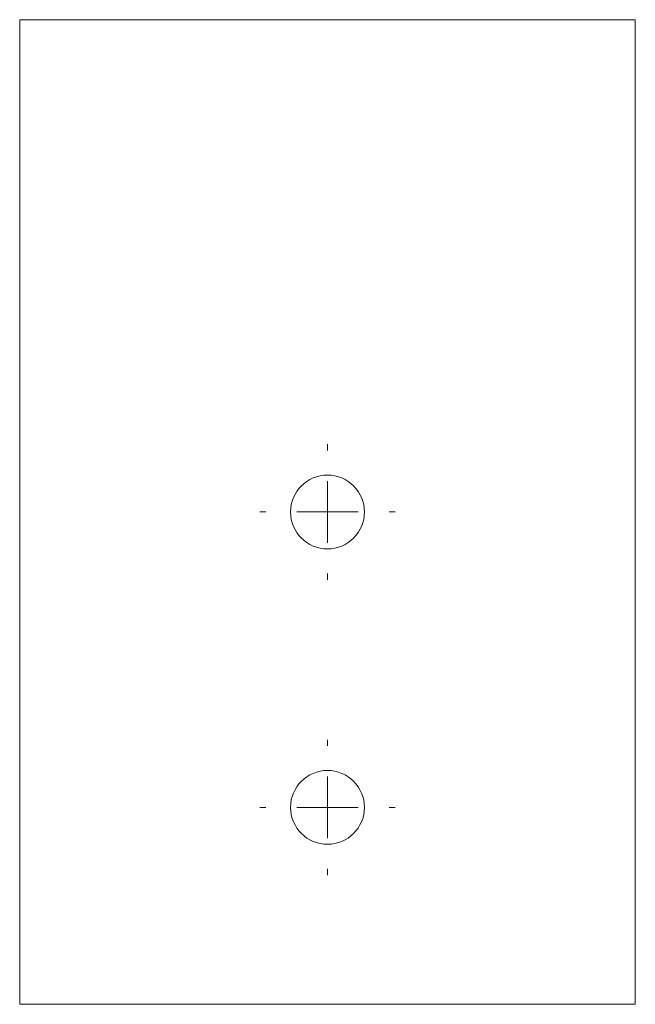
# Model space of a CAD drawing. Header units: millimetres. Extents: x 1 to 148, y 5 to 215.
import ezdxf

# ---------------------------------------------------------------- set-up
doc = ezdxf.new("R2010")
doc.units = ezdxf.units.MM

# ---------------------------------------------------------------- blocks, each defined once
blk = doc.blocks.new('SW_CENTERMARKSYMBOL_0')
at = {"color": 0, "linetype": 'Continuous', "lineweight": 0}
for p, q in [((0, 5), (0, 5.5)), ((0, 0), (0, 2.5)), ((-5, 0), (-5.5, 0)), ((0, 0), (-2.5, 0)), ((0, 0), (0, -2.5)), ((0, 0), (2.5, 0)), ((5, 0), (5.5, 0)), ((0, -5), (0, -5.5))]:
    blk.add_line(p, q, dxfattribs=at)
blk = doc.blocks.new('SW_CENTERMARKSYMBOL_1')
at = {"color": 0, "linetype": 'Continuous', "lineweight": 0}
for p, q in [((0, 5), (0, 5.5)), ((0, 0), (0, 2.5)), ((-5, 0), (-5.5, 0)), ((0, 0), (-2.5, 0)), ((0, 0), (0, -2.5)), ((0, 0), (2.5, 0)), ((5, 0), (5.5, 0)), ((0, -5), (0, -5.5))]:
    blk.add_line(p, q, dxfattribs=at)

msp = doc.modelspace()

# ---------------------------------------------------------------- linework, layer by layer
at = {"color": 7, "linetype": 'Continuous', "lineweight": 15}
for p, q in [((133.418, 215.205), (83.418, 215.205)), ((83.418, 215.205), (83.418, 135.205)), ((133.418, 135.205), (133.418, 215.205)), ((83.418, 135.205), (133.418, 135.205))]:
    msp.add_line(p, q, dxfattribs=at)
for centre in [(108.418, 175.205), (108.418, 151.205)]:
    msp.add_circle(centre, 3, dxfattribs=at)

# ---------------------------------------------------------------- block references
at = {"color": 7, "linetype": 'Continuous', "lineweight": 0}
for name, p in [('SW_CENTERMARKSYMBOL_1', (108.418, 175.205)), ('SW_CENTERMARKSYMBOL_0', (108.418, 151.205))]:
    msp.add_blockref(name, p, dxfattribs=at)

doc.saveas('drawing.dxf')
